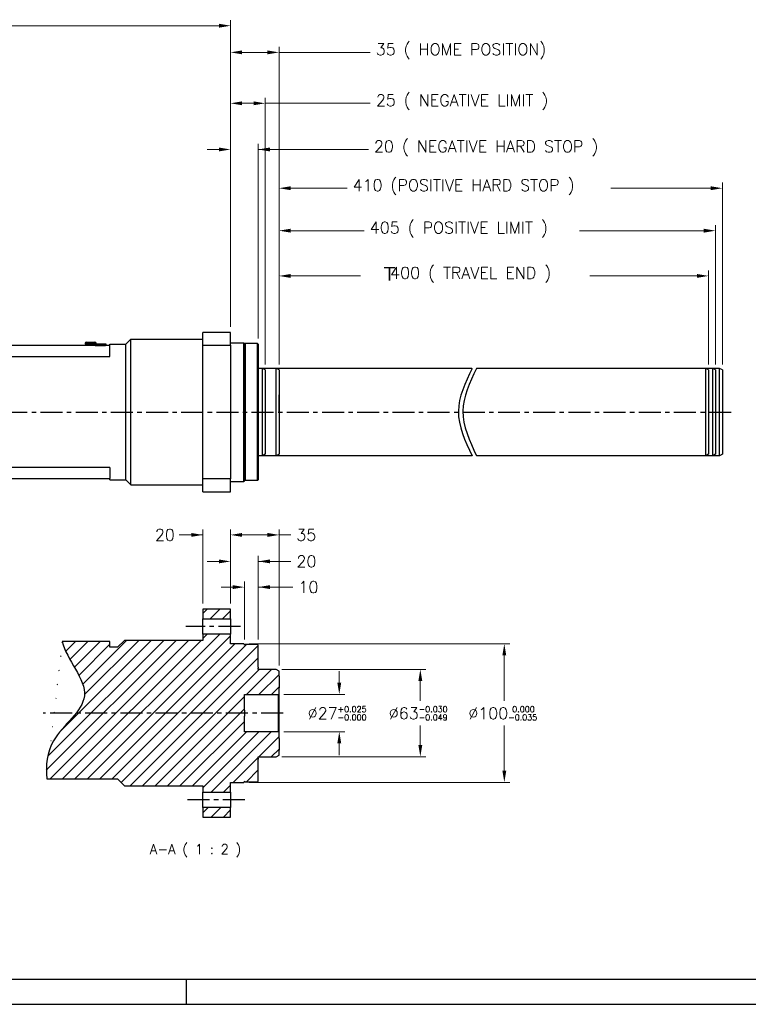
# Model space of a CAD drawing. Extents: x 47048 to 48733, y 10397 to 11585.
# Tile 7 of 25: x 47769 to 48295, y 10397 to 11108. Entities that reach past the tile are written whole.
import ezdxf

# ---------------------------------------------------------------- set-up
doc = ezdxf.new("R2010")
doc.units = 0
doc.header["$LTSCALE"] = 25.4
doc.linetypes.add('CENTER', pattern=[2, 1.25, -0.25, 0.25, -0.25])
doc.linetypes.add('CHAIN', pattern=[0.35429999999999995, 0.2362, -0.0295, 0.0591, -0.0295])
doc.layers.get('0').update_dxf_attribs({"linetype": 'CONTINUOUS'})
doc.layers.get('Defpoints').update_dxf_attribs({"linetype": 'CONTINUOUS'})
for name, color, linetype in [('ATA-CENTER', 133, 'CENTER'), ('ATA-HATCH', 252, 'CONTINUOUS'), ('ATA-TEXT', 7, 'CONTINUOUS')]:
    doc.layers.add(name, color=color, linetype=linetype)
doc.layers.add('ATA-DIM', color=252, linetype='CONTINUOUS', lineweight=25)
doc.layers.add('ATA-SECTION', color=3, linetype='CHAIN', lineweight=40)
doc.styles.get("Standard").update_dxf_attribs({"font": 'simplex.shx'})
doc.styles.add('주 문자 (ISO)', font='arial.ttf')
doc.dimstyles.new('ata_A1', dxfattribs={"dimtxt": 4.2, "dimasz": 4.2, "dimexe": 2, "dimexo": 2, "dimgap": 2, "dimtad": 0, "dimtih": 1, "dimtoh": 1, "dimdec": 6, "dimdsep": 46, "dimtxsty": 'Standard', "dimcen": 0, "dimclrd": 252, "dimclre": 252, "dimclrt": 4, "dimadec": 6, "dimazin": 2, "dimtfac": 1, "dimtdec": 6, "dimtofl": 0, "dimtmove": 0, "dimatfit": 3, "dimfxl": 0, "dimtolj": 1, "dimtzin": 0, "dimlwd": 0, "dimlwe": 0, "dimarcsym": 0})

# ---------------------------------------------------------------- blocks, each defined once
blk = doc.blocks.new('*D19551')
at = {"layer": 'ATA-DIM', "color": 252, "lineweight": 0}
for p, q in [((47901.03966307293, 10735.84216351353), (47884.05081792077, 10735.84216351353)), ((47892.63966307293, 10735.84216351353), (47884.23966307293, 10735.84216351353)), ((47901.03966307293, 10686.27590407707), (47901.03966307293, 10739.84216351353)), ((47921.03966307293, 10686.27590407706), (47921.03966307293, 10739.84216351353)), ((47929.43966307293, 10735.84216351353), (47937.83966307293, 10735.84216351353))]:
    blk.add_line(p, q, dxfattribs=at)
at = {"layer": 'ATA-DIM', "color": 252}
for points in [[(47892.63966307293, 10734.44216351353), (47892.63966307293, 10737.24216351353), (47901.03966307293, 10735.84216351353)], [(47929.43966307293, 10737.24216351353), (47929.43966307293, 10734.44216351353), (47921.03966307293, 10735.84216351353)]]:
    blk.add_solid(points, dxfattribs=at)
at = {"layer": 'Defpoints', "color": 0}
for p in [(47901.03966307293, 10735.84216351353), (47901.03966307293, 10682.27590407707), (47921.03966307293, 10682.27590407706)]:
    blk.add_point(p, dxfattribs=at)
at = {"layer": 'ATA-DIM', "color": 4, "ltscale": 0.2, "insert": (47866.44281792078, 10740.04216351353), "char_height": 8.4, "attachment_point": 1}
blk.add_mtext('\\A1;20', dxfattribs=at)
blk = doc.blocks.new('*D19556')
at = {"layer": 'ATA-DIM', "color": 252, "lineweight": 0}
for p, q in [((47931.03966307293, 10660.27590407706), (47931.03966307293, 10702.17669930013)), ((47941.03966307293, 10660.27590407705), (47941.03966307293, 10702.17669930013)), ((47922.63966307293, 10698.17669930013), (47914.23966307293, 10698.17669930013)), ((47941.03966307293, 10698.17669930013), (47966.07303629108, 10698.17669930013)), ((47949.43966307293, 10698.17669930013), (47957.83966307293, 10698.17669930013))]:
    blk.add_line(p, q, dxfattribs=at)
at = {"layer": 'ATA-DIM', "color": 252}
for points in [[(47922.63966307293, 10696.77669930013), (47922.63966307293, 10699.57669930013), (47931.03966307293, 10698.17669930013)], [(47949.43966307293, 10699.57669930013), (47949.43966307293, 10696.77669930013), (47941.03966307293, 10698.17669930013)]]:
    blk.add_solid(points, dxfattribs=at)
at = {"layer": 'Defpoints', "color": 0}
for p in [(47931.03966307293, 10698.17669930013), (47931.03966307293, 10656.27590407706), (47941.03966307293, 10656.27590407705)]:
    blk.add_point(p, dxfattribs=at)
at = {"layer": 'ATA-DIM', "color": 4, "ltscale": 0.2, "insert": (47970.07303629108, 10702.37669930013), "char_height": 8.4, "attachment_point": 1}
blk.add_mtext('\\A1;10', dxfattribs=at)
blk = doc.blocks.new('*D19555')
at = {"layer": 'ATA-DIM', "color": 252, "lineweight": 0}
for p, q in [((47921.03966307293, 10686.27590407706), (47921.03966307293, 10720.73417875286)), ((47941.03966307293, 10660.27590407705), (47941.03966307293, 10720.73417875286)), ((47912.63966307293, 10716.73417875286), (47904.23966307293, 10716.73417875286)), ((47941.03966307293, 10716.73417875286), (47964.63566307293, 10716.73417875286)), ((47949.43966307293, 10716.73417875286), (47957.83966307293, 10716.73417875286))]:
    blk.add_line(p, q, dxfattribs=at)
at = {"layer": 'ATA-DIM', "color": 252}
for points in [[(47912.63966307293, 10715.33417875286), (47912.63966307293, 10718.13417875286), (47921.03966307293, 10716.73417875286)], [(47949.43966307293, 10718.13417875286), (47949.43966307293, 10715.33417875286), (47941.03966307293, 10716.73417875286)]]:
    blk.add_solid(points, dxfattribs=at)
at = {"layer": 'Defpoints', "color": 0}
for p in [(47921.03966307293, 10716.73417875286), (47921.03966307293, 10682.27590407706), (47941.03966307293, 10656.27590407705)]:
    blk.add_point(p, dxfattribs=at)
at = {"layer": 'ATA-DIM', "color": 4, "ltscale": 0.2, "insert": (47968.63566307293, 10720.93417875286), "char_height": 8.4, "attachment_point": 1}
blk.add_mtext('\\A1;20', dxfattribs=at)
blk = doc.blocks.new('*D19554')
at = {"layer": 'ATA-DIM', "color": 252, "lineweight": 0}
for p, q in [((47921.03966307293, 10686.27590407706), (47921.03966307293, 10739.84216351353)), ((47929.43966307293, 10735.84216351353), (47947.63966307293, 10735.84216351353)), ((47956.03966307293, 10641.62120353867), (47956.03966307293, 10739.84216351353)), ((47956.03966307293, 10735.84216351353), (47964.50987108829, 10735.84216351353))]:
    blk.add_line(p, q, dxfattribs=at)
at = {"layer": 'ATA-DIM', "color": 252}
for points in [[(47929.43966307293, 10737.24216351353), (47929.43966307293, 10734.44216351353), (47921.03966307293, 10735.84216351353)], [(47947.63966307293, 10734.44216351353), (47947.63966307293, 10737.24216351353), (47956.03966307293, 10735.84216351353)]]:
    blk.add_solid(points, dxfattribs=at)
at = {"layer": 'Defpoints', "color": 0}
for p in [(47956.03966307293, 10735.84216351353), (47921.03966307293, 10682.27590407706), (47956.03966307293, 10637.62120353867)]:
    blk.add_point(p, dxfattribs=at)
at = {"layer": 'ATA-DIM', "color": 4, "ltscale": 0.2, "insert": (47968.50987108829, 10740.04216351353), "char_height": 8.4, "attachment_point": 1}
blk.add_mtext('\\A1;35', dxfattribs=at)
blk = doc.blocks.new('*D19553')
at = {"layer": 'ATA-DIM', "color": 252, "lineweight": 0}
for p, q in [((47934.53966307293, 10657.27590407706), (48122.6563423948, 10657.27590407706)), ((48118.6563423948, 10648.87590407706), (48118.6563423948, 10616.17590407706)), ((48118.6563423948, 10565.67590407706), (48118.6563423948, 10598.37590407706)), ((47934.53966307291, 10557.27590407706), (48122.6563423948, 10557.27590407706))]:
    blk.add_line(p, q, dxfattribs=at)
at = {"layer": 'ATA-DIM', "color": 252}
for points in [[(48120.0563423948, 10648.87590407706), (48117.25634239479, 10648.87590407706), (48118.6563423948, 10657.27590407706)], [(48117.25634239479, 10565.67590407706), (48120.0563423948, 10565.67590407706), (48118.6563423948, 10557.27590407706)]]:
    blk.add_solid(points, dxfattribs=at)
at = {"layer": 'Defpoints', "color": 0}
for p in [(47930.53966307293, 10657.27590407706), (47930.53966307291, 10557.27590407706), (48118.6563423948, 10557.27590407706)]:
    blk.add_point(p, dxfattribs=at)
at = {"layer": 'ATA-DIM', "color": 4, "ltscale": 0.2, "insert": (48092.7003423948, 10612.17590407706), "char_height": 8.4, "attachment_point": 1}
blk.add_mtext('\\A1;%%C100{\\H4.200000;\\S 0.000^ -0.035;}', dxfattribs=at)
blk = doc.blocks.new('*D19552')
at = {"layer": 'ATA-DIM', "color": 252, "lineweight": 0}
for p, q in [((47958.03966307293, 10638.77590407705), (48062.03966307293, 10638.77590407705)), ((48058.03966307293, 10630.37590407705), (48058.03966307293, 10616.17590407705)), ((48058.03966307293, 10584.17590407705), (48058.03966307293, 10598.37590407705)), ((47958.03966307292, 10575.77590407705), (48062.03966307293, 10575.77590407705))]:
    blk.add_line(p, q, dxfattribs=at)
at = {"layer": 'ATA-DIM', "color": 252}
for points in [[(48059.43966307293, 10630.37590407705), (48056.63966307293, 10630.37590407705), (48058.03966307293, 10638.77590407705)], [(48056.63966307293, 10584.17590407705), (48059.43966307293, 10584.17590407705), (48058.03966307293, 10575.77590407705)]]:
    blk.add_solid(points, dxfattribs=at)
at = {"layer": 'Defpoints', "color": 0}
for p in [(47954.03966307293, 10638.77590407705), (47954.03966307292, 10575.77590407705), (48058.03966307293, 10575.77590407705)]:
    blk.add_point(p, dxfattribs=at)
at = {"layer": 'ATA-DIM', "color": 4, "ltscale": 0.2, "insert": (48035.27566307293, 10612.17590407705), "char_height": 8.4, "attachment_point": 1}
blk.add_mtext('\\A1;%%C63{\\H4.200000;\\S-0.030^ -0.049;}', dxfattribs=at)
blk = doc.blocks.new('*D19550')
at = {"layer": 'ATA-DIM', "color": 252, "lineweight": 0}
for p, q in [((47999.53966307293, 10629.17590407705), (47999.53966307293, 10637.57590407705)), ((47959.53966307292, 10620.77590407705), (48003.53966307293, 10620.77590407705)), ((47959.53966307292, 10593.77590407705), (48003.53966307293, 10593.77590407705)), ((47999.53966307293, 10585.37590407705), (47999.53966307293, 10576.97590407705))]:
    blk.add_line(p, q, dxfattribs=at)
at = {"layer": 'ATA-DIM', "color": 252}
for points in [[(47998.13966307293, 10629.17590407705), (48000.93966307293, 10629.17590407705), (47999.53966307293, 10620.77590407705)], [(48000.93966307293, 10585.37590407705), (47998.13966307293, 10585.37590407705), (47999.53966307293, 10593.77590407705)]]:
    blk.add_solid(points, dxfattribs=at)
at = {"layer": 'Defpoints', "color": 0}
for p in [(47955.53966307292, 10620.77590407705), (47999.53966307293, 10620.77590407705), (47955.53966307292, 10593.77590407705)]:
    blk.add_point(p, dxfattribs=at)
at = {"layer": 'ATA-DIM', "color": 4, "ltscale": 0.2, "insert": (47976.77566307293, 10612.17590407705), "char_height": 8.4, "attachment_point": 1}
blk.add_mtext('\\A1;%%C27{\\H4.200000;\\S+0.025^ -0.000;}', dxfattribs=at)
blk = doc.blocks.new('*D19545')
at = {"layer": 'ATA-DIM', "color": 252, "lineweight": 0}
for p, q in [((47921.03966307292, 10886.00302895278), (47921.03966307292, 11088.02103983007)), ((47929.43966307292, 11084.02103983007), (47947.63966307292, 11084.02103983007)), ((47956.03966307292, 10858.84832841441), (47956.03966307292, 11088.02103983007)), ((47956.03966307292, 11084.02103983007), (48021.83952247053, 11084.02103983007))]:
    blk.add_line(p, q, dxfattribs=at)
at = {"layer": 'ATA-DIM', "color": 252}
for points in [[(47929.43966307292, 11085.42103983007), (47929.43966307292, 11082.62103983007), (47921.03966307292, 11084.02103983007)], [(47947.63966307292, 11082.62103983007), (47947.63966307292, 11085.42103983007), (47956.03966307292, 11084.02103983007)]]:
    blk.add_solid(points, dxfattribs=at)
at = {"layer": 'Defpoints', "color": 0}
for p in [(47956.03966307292, 11084.02103983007), (47921.03966307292, 10882.00302895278), (47956.03966307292, 10854.84832841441)]:
    blk.add_point(p, dxfattribs=at)
at = {"layer": 'ATA-DIM', "color": 4, "ltscale": 0.2, "insert": (48025.83952247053, 11090.40503983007), "char_height": 8.4, "attachment_point": 1}
blk.add_mtext('\\A1;35 ( HOME POSITION)', dxfattribs=at)
blk = doc.blocks.new('*D19544')
at = {"layer": 'ATA-DIM', "color": 252, "lineweight": 0}
for p, q in [((47921.03966307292, 10886.00302895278), (47921.03966307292, 11051.26959908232)), ((47946.03966307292, 10858.84832841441), (47946.03966307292, 11051.26959908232)), ((47929.43966307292, 11047.26959908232), (47937.63966307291, 11047.26959908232)), ((47946.03966307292, 11047.26959908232), (48021.93950121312, 11047.26959908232))]:
    blk.add_line(p, q, dxfattribs=at)
at = {"layer": 'ATA-DIM', "color": 252}
for points in [[(47929.43966307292, 11048.66959908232), (47929.43966307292, 11045.86959908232), (47921.03966307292, 11047.26959908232)], [(47937.63966307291, 11045.86959908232), (47937.63966307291, 11048.66959908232), (47946.03966307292, 11047.26959908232)]]:
    blk.add_solid(points, dxfattribs=at)
at = {"layer": 'Defpoints', "color": 0}
for p in [(47946.03966307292, 11047.26959908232), (47921.03966307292, 10882.00302895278), (47946.03966307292, 10854.84832841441)]:
    blk.add_point(p, dxfattribs=at)
at = {"layer": 'ATA-DIM', "color": 4, "ltscale": 0.2, "insert": (48025.93950121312, 11053.65359908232), "char_height": 8.4, "attachment_point": 1}
blk.add_mtext('\\A1;25 ( NEGATIVE LIMIT )', dxfattribs=at)
blk = doc.blocks.new('*D19543')
at = {"layer": 'ATA-DIM', "color": 252, "lineweight": 0}
for p, q in [((47912.63966307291, 11013.94925364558), (47904.23966307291, 11013.94925364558)), ((47921.03966307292, 10886.00302895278), (47921.03966307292, 11017.94925364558)), ((47941.03966307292, 10877.50302895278), (47941.03966307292, 11017.94925364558)), ((47941.03966307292, 11013.94925364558), (48020.58429741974, 11013.94925364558)), ((47949.43966307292, 11013.94925364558), (47957.83966307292, 11013.94925364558))]:
    blk.add_line(p, q, dxfattribs=at)
at = {"layer": 'ATA-DIM', "color": 252}
for points in [[(47912.63966307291, 11012.54925364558), (47912.63966307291, 11015.34925364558), (47921.03966307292, 11013.94925364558)], [(47949.43966307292, 11015.34925364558), (47949.43966307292, 11012.54925364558), (47941.03966307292, 11013.94925364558)]]:
    blk.add_solid(points, dxfattribs=at)
at = {"layer": 'Defpoints', "color": 0}
for p in [(47941.03966307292, 11013.94925364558), (47921.03966307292, 10882.00302895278), (47941.03966307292, 10873.50302895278)]:
    blk.add_point(p, dxfattribs=at)
at = {"layer": 'ATA-DIM', "color": 4, "ltscale": 0.2, "insert": (48024.58429741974, 11020.33325364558), "char_height": 8.4, "attachment_point": 1}
blk.add_mtext('\\A1;20 ( NEGATIVE HARD STOP )', dxfattribs=at)
blk = doc.blocks.new('*D19542')
at = {"layer": 'ATA-DIM', "color": 252, "lineweight": 0}
for p, q in [((47208.03966307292, 11010.00302895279), (47208.03966307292, 11107.24992248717)), ((47921.03966307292, 10886.00302895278), (47921.03966307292, 11107.24992248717)), ((47216.43966307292, 11103.24992248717), (47589.07766307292, 11103.24992248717)), ((47912.63966307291, 11103.24992248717), (47640.00166307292, 11103.24992248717))]:
    blk.add_line(p, q, dxfattribs=at)
at = {"layer": 'ATA-DIM', "color": 252}
for points in [[(47216.43966307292, 11104.64992248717), (47216.43966307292, 11101.84992248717), (47208.03966307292, 11103.24992248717)], [(47912.63966307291, 11101.84992248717), (47912.63966307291, 11104.64992248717), (47921.03966307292, 11103.24992248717)]]:
    blk.add_solid(points, dxfattribs=at)
at = {"layer": 'Defpoints', "color": 0}
for p in [(47921.03966307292, 11103.24992248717), (47208.03966307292, 11006.00302895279), (47921.03966307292, 10882.00302895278)]:
    blk.add_point(p, dxfattribs=at)
at = {"layer": 'ATA-DIM', "color": 4, "ltscale": 0.2, "insert": (47593.07766307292, 11107.44992248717), "char_height": 8.4, "attachment_point": 1}
blk.add_mtext('\\A1;   713', dxfattribs=at)
blk = doc.blocks.new('*D19558')
at = {"layer": 'ATA-DIM', "color": 252, "lineweight": 0}
for p, q in [((47208.03966307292, 11010.00302895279), (47208.03966307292, 11107.24992248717)), ((47921.03966307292, 10886.00302895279), (47921.03966307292, 11107.24992248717)), ((47216.43966307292, 11103.24992248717), (47589.07766307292, 11103.24992248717)), ((47912.63966307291, 11103.24992248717), (47640.00166307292, 11103.24992248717))]:
    blk.add_line(p, q, dxfattribs=at)
at = {"layer": 'ATA-DIM', "color": 252}
for points in [[(47216.43966307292, 11104.64992248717), (47216.43966307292, 11101.84992248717), (47208.03966307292, 11103.24992248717)], [(47912.63966307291, 11101.84992248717), (47912.63966307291, 11104.64992248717), (47921.03966307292, 11103.24992248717)]]:
    blk.add_solid(points, dxfattribs=at)
at = {"layer": 'Defpoints', "color": 0}
for p in [(47921.03966307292, 11103.24992248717), (47208.03966307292, 11006.00302895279), (47921.03966307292, 10882.00302895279)]:
    blk.add_point(p, dxfattribs=at)
at = {"layer": 'ATA-DIM', "color": 4, "ltscale": 0.2, "insert": (47593.07766307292, 11107.44992248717), "char_height": 8.4, "attachment_point": 1}
blk.add_mtext('\\A1;   713', dxfattribs=at)
blk = doc.blocks.new('ata-Border-A1-002')
blk.add_line((833.9999999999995, 9.000000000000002), (7, 8.999999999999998))
at = {"color": 253, "ltscale": 0.5}
for p, q in [((420.4999999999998, 9), (420.4999999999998, 0)), ((0, 0), (841.0000000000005, 0))]:
    blk.add_line(p, q, dxfattribs=at)

msp = doc.modelspace()

# ---------------------------------------------------------------- hatches: boundary and pattern name
at = {"layer": 'ATA-HATCH'}
h = msp.add_hatch(dxfattribs=at)
h.set_pattern_fill('ANSI31', color=256, scale=2)
h.set_pattern_definition([(45, (45684.3939760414, 6989.615985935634), (-4.490128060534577, 4.490128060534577), [])])
edge = h.paths.add_edge_path()
edge.add_line((47844.53966307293, 10659.77590407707), (47839.53966307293, 10654.77590407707))
edge.add_line((47839.53966307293, 10654.77590407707), (47834.03966307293, 10654.77590407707))
edge.add_line((47834.03966307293, 10654.77590407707), (47834.03966307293, 10658.90791759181))
edge.add_line((47834.03966307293, 10658.90791759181), (47799.45706060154, 10658.90791759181))
edge.add_spline(control_points=[(47799.45706060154, 10658.90791759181), (47802.70055188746, 10645.8357689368), (47829.94994866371, 10618.88977969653), (47789.46256105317, 10591.7704839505), (47787.58131959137, 10569.52305230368), (47788.38324101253, 10559.77590407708)], knot_values=[29.95343203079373, 29.95343203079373, 29.95343203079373, 29.95343203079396, 51.11458799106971, 70.8278344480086, 85.1607967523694, 85.1607967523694, 85.1607967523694, 85.1607967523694], degree=3, periodic=0)
edge.add_line((47788.38324101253, 10559.77590407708), (47839.53966307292, 10559.77590407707))
edge.add_line((47839.53966307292, 10559.77590407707), (47844.53966307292, 10554.77590407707))
edge.add_line((47844.53966307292, 10554.77590407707), (47901.03966307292, 10554.77590407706))
edge.add_line((47901.03966307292, 10554.77590407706), (47901.03966307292, 10550.27572259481))
edge.add_line((47901.03966307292, 10550.27572259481), (47921.03966307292, 10550.27572259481))
edge.add_line((47921.03966307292, 10550.27572259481), (47921.03966307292, 10557.27590407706))
edge.add_line((47921.03966307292, 10557.27590407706), (47930.53966307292, 10557.27590407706))
edge.add_line((47930.53966307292, 10557.27590407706), (47931.03966307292, 10557.77590407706))
edge.add_line((47931.03966307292, 10557.77590407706), (47931.03966307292, 10558.27590407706))
edge.add_line((47931.03966307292, 10558.27590407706), (47931.53966307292, 10557.77590407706))
edge.add_line((47931.53966307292, 10557.77590407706), (47940.53966307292, 10557.77590407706))
edge.add_line((47940.53966307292, 10557.77590407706), (47941.03966307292, 10558.27590407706))
edge.add_line((47941.03966307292, 10558.27590407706), (47941.03966307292, 10574.02590407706))
edge.add_line((47941.03966307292, 10574.02590407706), (47941.03966307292, 10574.77552508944))
edge.add_line((47941.03966307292, 10574.77552508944), (47941.03966307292, 10575.57590407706))
edge.add_line((47941.03966307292, 10575.57590407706), (47941.03966307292, 10575.77590407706))
edge.add_line((47941.03966307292, 10575.77590407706), (47954.03966307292, 10575.77590407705))
edge.add_line((47954.03966307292, 10575.77590407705), (47956.03966307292, 10576.93060461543))
edge.add_line((47956.03966307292, 10576.93060461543), (47956.03966307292, 10580.58794424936))
edge.add_line((47956.03966307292, 10580.58794424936), (47956.03966307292, 10588.96387651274))
edge.add_line((47956.03966307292, 10588.96387651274), (47956.03966307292, 10593.27590407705))
edge.add_line((47956.03966307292, 10593.27590407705), (47955.53966307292, 10593.77590407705))
edge.add_line((47955.53966307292, 10593.77590407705), (47931.03966307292, 10593.77590407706))
edge.add_line((47931.03966307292, 10593.77590407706), (47931.03966307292, 10605.15090407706))
edge.add_line((47931.03966307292, 10605.15090407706), (47931.03966307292, 10609.40090407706))
edge.add_line((47931.03966307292, 10609.40090407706), (47931.03966307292, 10620.77590407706))
edge.add_line((47931.03966307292, 10620.77590407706), (47955.53966307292, 10620.77590407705))
edge.add_line((47955.53966307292, 10620.77590407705), (47956.03966307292, 10621.27590407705))
edge.add_line((47956.03966307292, 10621.27590407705), (47956.03966307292, 10625.58793164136))
edge.add_line((47956.03966307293, 10625.58793164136), (47956.03966307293, 10633.96386390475))
edge.add_line((47956.03966307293, 10633.96386390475), (47956.03966307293, 10637.62120353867))
edge.add_line((47956.03966307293, 10637.62120353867), (47954.03966307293, 10638.77590407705))
edge.add_line((47954.03966307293, 10638.77590407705), (47941.03966307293, 10638.77590407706))
edge.add_line((47941.03966307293, 10638.77590407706), (47941.03966307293, 10638.97590407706))
edge.add_line((47941.03966307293, 10638.97590407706), (47941.03966307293, 10639.77628306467))
edge.add_line((47941.03966307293, 10639.77628306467), (47941.03966307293, 10640.52590407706))
edge.add_line((47941.03966307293, 10640.52590407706), (47941.03966307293, 10656.27590407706))
edge.add_line((47941.03966307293, 10656.27590407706), (47940.53966307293, 10656.77590407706))
edge.add_line((47940.53966307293, 10656.77590407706), (47931.53966307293, 10656.77590407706))
edge.add_line((47931.53966307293, 10656.77590407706), (47931.03966307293, 10656.27590407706))
edge.add_line((47931.03966307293, 10656.27590407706), (47931.03966307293, 10656.77590407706))
edge.add_line((47931.03966307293, 10656.77590407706), (47930.53966307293, 10657.27590407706))
edge.add_line((47930.53966307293, 10657.27590407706), (47921.03966307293, 10657.27590407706))
edge.add_line((47921.03966307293, 10657.27590407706), (47921.03966307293, 10664.27608555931))
edge.add_line((47921.03966307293, 10664.27608555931), (47901.03966307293, 10664.27608555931))
edge.add_line((47901.03966307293, 10664.27608555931), (47901.03966307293, 10659.77590407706))
edge.add_line((47901.03966307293, 10659.77590407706), (47844.53966307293, 10659.77590407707))
h.paths.add_polyline_path([(47901.03966307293, 10682.27590407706), (47901.03966307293, 10675.27568757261), (47921.03966307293, 10675.27568757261), (47921.03966307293, 10682.27590407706)])
h.paths.add_polyline_path([(47901.03966307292, 10539.27612058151), (47901.03966307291, 10532.27590407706), (47921.03966307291, 10532.27590407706), (47921.03966307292, 10539.27612058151)])

# ---------------------------------------------------------------- linework, layer by layer
for p, q in [((47845.53966307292, 10873.50302895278), (47849.03966307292, 10877.00302895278)), ((47849.03966307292, 10877.00302895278), (47901.03966307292, 10877.00302895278)), ((47849.03966307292, 10772.00302895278), (47849.03966307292, 10877.00302895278)), ((47921.03966307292, 10882.00302895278), (47901.03966307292, 10882.00302895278)), ((47901.03966307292, 10872.65642966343), (47901.03966307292, 10882.00302895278)), ((47921.03966307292, 10872.65642966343), (47921.03966307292, 10882.00302895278)), ((47834.03966307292, 10872.50302895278), (47364.03966307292, 10872.50302895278)), ((47816.03966307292, 10874.00302895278), (47816.03966307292, 10873.50302895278)), ((47824.03966307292, 10874.00302895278), (47816.03966307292, 10874.00302895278)), ((47816.03966307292, 10873.50302895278), (47823.03966307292, 10873.50302895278)), ((47817.03966307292, 10875.00302895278), (47823.03966307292, 10875.00302895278)), ((47818.03966307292, 10873.30302895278), (47818.03966307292, 10872.50302895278)), ((47818.03966307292, 10873.30302895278), (47822.03966307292, 10873.30302895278)), ((47822.03966307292, 10873.30302895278), (47822.03966307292, 10872.50302895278)), ((47823.03966307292, 10873.60302895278), (47823.23966307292, 10873.60302895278)), ((47823.03966307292, 10873.10302895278), (47823.03966307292, 10873.60302895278)), ((47823.03966307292, 10873.10302895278), (47823.23966307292, 10873.10302895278)), ((47823.03966307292, 10872.50302895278), (47823.03966307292, 10873.10302895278)), ((47823.23966307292, 10873.60302895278), (47823.23966307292, 10872.50302895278)), ((47823.23966307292, 10873.60302895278), (47830.83966307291, 10873.60302895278)), ((47823.25466307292, 10873.59302895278), (47823.25466307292, 10872.59302895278)), ((47823.25466307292, 10873.59302895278), (47830.82466307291, 10873.59302895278)), ((47823.25466307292, 10872.50302895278), (47823.25466307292, 10872.59302895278)), ((47823.25466307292, 10872.59302895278), (47830.82466307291, 10872.59302895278)), ((47824.03966307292, 10874.00302895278), (47824.03966307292, 10873.60302895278)), ((47830.82466307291, 10872.59302895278), (47830.82466307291, 10873.59302895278)), ((47830.82466307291, 10872.59302895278), (47830.82466307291, 10872.50302895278)), ((47830.83966307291, 10872.50302895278), (47830.83966307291, 10873.60302895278)), ((47830.83966307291, 10873.60302895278), (47831.03966307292, 10873.60302895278)), ((47830.83966307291, 10873.10302895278), (47831.03966307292, 10873.10302895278)), ((47831.03966307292, 10873.60302895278), (47831.03966307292, 10873.10302895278)), ((47831.03966307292, 10873.10302895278), (47831.03966307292, 10872.50302895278)), ((47834.03966307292, 10872.50302895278), (47834.03966307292, 10873.50302895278)), ((47834.03966307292, 10873.50302895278), (47845.53966307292, 10873.50302895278)), ((47834.03966307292, 10864.50302895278), (47834.03966307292, 10872.50302895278)), ((47845.53966307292, 10775.50302895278), (47845.53966307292, 10873.50302895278)), ((47901.03966307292, 10872.65642966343), (47921.03966307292, 10872.65642966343)), ((47901.03966307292, 10776.34962824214), (47901.03966307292, 10872.65642966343)), ((47921.03966307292, 10874.50302895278), (47930.53966307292, 10874.50302895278)), ((47921.03966307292, 10872.65642966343), (47921.03966307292, 10776.34962824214)), ((47931.03966307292, 10874.00302895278), (47930.53966307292, 10874.50302895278)), ((47930.53966307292, 10774.50302895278), (47930.53966307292, 10874.50302895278)), ((47931.03966307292, 10873.50302895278), (47931.53966307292, 10874.00302895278)), ((47931.03966307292, 10874.00302895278), (47931.03966307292, 10775.00302895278)), ((47940.53966307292, 10874.00302895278), (47931.53966307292, 10874.00302895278)), ((47931.53966307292, 10874.00302895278), (47931.53966307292, 10775.00302895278)), ((47941.03966307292, 10873.50302895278), (47940.53966307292, 10874.00302895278)), ((47940.53966307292, 10775.00302895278), (47940.53966307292, 10874.00302895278)), ((47941.03966307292, 10873.50302895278), (47941.03966307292, 10775.50302895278)), ((47364.03966307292, 10864.50302895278), (47834.03966307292, 10864.50302895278)), ((47954.03966307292, 10856.00302895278), (47941.03966307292, 10856.00302895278)), ((47954.03966307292, 10793.00302895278), (47954.03966307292, 10856.00302895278)), ((47956.03966307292, 10854.84832841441), (47954.03966307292, 10856.00302895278)), ((47956.03966307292, 10854.84832841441), (47956.03966307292, 10794.15772949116)), ((47956.03966307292, 10854.84832841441), (47956.03966307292, 10794.15772949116)), ((47954.03966307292, 10793.00302895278), (47941.03966307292, 10793.00302895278)), ((47956.03966307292, 10794.15772949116), (47954.03966307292, 10793.00302895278)), ((47834.03966307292, 10784.50302895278), (47364.03966307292, 10784.50302895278)), ((47834.03966307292, 10784.50302895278), (47834.03966307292, 10776.50302895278)), ((47364.03966307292, 10776.50302895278), (47834.03966307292, 10776.50302895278)), ((47834.03966307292, 10775.50302895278), (47834.03966307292, 10776.50302895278)), ((47834.03966307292, 10775.50302895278), (47845.53966307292, 10775.50302895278)), ((47845.53966307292, 10775.50302895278), (47849.03966307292, 10772.00302895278)), ((47849.03966307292, 10772.00302895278), (47901.03966307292, 10772.00302895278)), ((47921.03966307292, 10776.34962824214), (47901.03966307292, 10776.34962824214)), ((47901.03966307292, 10767.00302895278), (47901.03966307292, 10776.34962824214)), ((47921.03966307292, 10767.00302895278), (47921.03966307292, 10776.34962824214)), ((47921.03966307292, 10774.50302895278), (47930.53966307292, 10774.50302895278)), ((47931.03966307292, 10775.00302895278), (47930.53966307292, 10774.50302895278)), ((47931.03966307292, 10775.50302895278), (47931.53966307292, 10775.00302895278)), ((47940.53966307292, 10775.00302895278), (47931.53966307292, 10775.00302895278)), ((47941.03966307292, 10775.50302895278), (47940.53966307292, 10775.00302895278)), ((47901.03966307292, 10767.00302895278), (47921.03966307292, 10767.00302895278)), ((47901.03966307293, 10682.27590407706), (47901.03966307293, 10675.27568757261)), ((47921.03966307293, 10682.27590407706), (47901.03966307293, 10682.27590407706)), ((47921.03966307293, 10675.27568757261), (47921.03966307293, 10682.27590407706)), ((47901.03966307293, 10664.27608555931), (47901.03966307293, 10675.27568757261)), ((47901.03966307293, 10675.27568757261), (47921.03966307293, 10675.27568757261)), ((47921.03966307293, 10675.27568757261), (47921.03966307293, 10664.27608555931)), ((47921.03966307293, 10664.27608555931), (47901.03966307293, 10664.27608555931)), ((47901.03966307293, 10664.27608555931), (47901.03966307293, 10659.77590407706)), ((47921.03966307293, 10657.27590407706), (47921.03966307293, 10664.27608555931)), ((47834.03966307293, 10658.90791759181), (47799.45706060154, 10658.90791759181)), ((47834.03966307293, 10654.77590407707), (47834.03966307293, 10658.90791759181)), ((47844.53966307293, 10659.77590407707), (47839.53966307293, 10654.77590407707)), ((47901.03966307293, 10659.77590407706), (47844.53966307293, 10659.77590407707)), ((47930.53966307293, 10657.27590407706), (47921.03966307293, 10657.27590407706)), ((47931.03966307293, 10656.77590407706), (47930.53966307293, 10657.27590407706)), ((47931.53966307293, 10656.77590407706), (47931.03966307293, 10656.27590407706)), ((47931.03966307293, 10656.27590407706), (47931.03966307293, 10656.77590407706)), ((47940.53966307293, 10656.77590407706), (47931.53966307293, 10656.77590407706)), ((47941.03966307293, 10656.27590407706), (47940.53966307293, 10656.77590407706)), ((47839.53966307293, 10654.77590407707), (47834.03966307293, 10654.77590407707)), ((47941.03966307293, 10640.52590407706), (47941.03966307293, 10656.27590407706)), ((47941.03966307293, 10640.52590407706), (47941.03966307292, 10639.77628306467)), ((47941.03966307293, 10638.97590407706), (47941.03966307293, 10639.77628306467)), ((47941.03966307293, 10638.77590407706), (47941.03966307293, 10638.97590407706)), ((47954.03966307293, 10638.77590407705), (47941.03966307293, 10638.77590407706)), ((47956.03966307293, 10637.62120353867), (47954.03966307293, 10638.77590407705)), ((47956.03966307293, 10633.96386390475), (47956.03966307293, 10637.62120353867)), ((47956.03966307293, 10633.96386390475), (47956.03966307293, 10625.58793164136)), ((47955.53966307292, 10620.77590407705), (47956.03966307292, 10621.27590407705)), ((47956.03966307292, 10621.27590407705), (47956.03966307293, 10625.58793164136)), ((47956.03966307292, 10593.27590407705), (47956.03966307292, 10621.27590407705)), ((47931.03966307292, 10620.77590407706), (47955.53966307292, 10620.77590407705)), ((47931.03966307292, 10609.40090407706), (47931.03966307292, 10620.77590407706)), ((47955.53966307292, 10620.77590407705), (47955.53966307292, 10593.77590407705)), ((47931.03966307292, 10609.40090407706), (47931.03966307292, 10605.15090407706)), ((47931.03966307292, 10593.77590407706), (47931.03966307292, 10605.15090407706)), ((47955.53966307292, 10593.77590407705), (47931.03966307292, 10593.77590407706)), ((47956.03966307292, 10593.27590407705), (47955.53966307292, 10593.77590407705)), ((47956.03966307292, 10588.96387651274), (47956.03966307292, 10593.27590407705)), ((47956.03966307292, 10588.96387651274), (47956.03966307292, 10580.58794424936)), ((47956.03966307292, 10576.93060461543), (47956.03966307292, 10580.58794424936)), ((47941.03966307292, 10575.57590407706), (47941.03966307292, 10575.77590407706)), ((47941.03966307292, 10575.77590407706), (47954.03966307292, 10575.77590407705)), ((47941.03966307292, 10574.77552508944), (47941.03966307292, 10575.57590407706)), ((47941.03966307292, 10574.77552508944), (47941.03966307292, 10574.02590407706)), ((47941.03966307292, 10558.27590407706), (47941.03966307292, 10574.02590407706)), ((47954.03966307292, 10575.77590407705), (47956.03966307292, 10576.93060461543)), ((47788.38324101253, 10559.77590407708), (47839.53966307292, 10559.77590407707)), ((47839.53966307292, 10559.77590407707), (47844.53966307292, 10554.77590407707)), ((47921.03966307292, 10557.27590407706), (47930.53966307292, 10557.27590407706)), ((47921.03966307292, 10550.27572259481), (47921.03966307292, 10557.27590407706)), ((47930.53966307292, 10557.27590407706), (47931.03966307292, 10557.77590407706)), ((47931.03966307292, 10558.27590407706), (47931.53966307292, 10557.77590407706)), ((47931.03966307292, 10557.77590407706), (47931.03966307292, 10558.27590407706)), ((47931.53966307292, 10557.77590407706), (47940.53966307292, 10557.77590407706)), ((47940.53966307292, 10557.77590407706), (47941.03966307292, 10558.27590407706)), ((47844.53966307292, 10554.77590407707), (47901.03966307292, 10554.77590407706)), ((47901.03966307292, 10554.77590407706), (47901.03966307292, 10550.27572259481)), ((47901.03966307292, 10539.27612058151), (47901.03966307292, 10550.27572259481)), ((47901.03966307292, 10550.27572259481), (47921.03966307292, 10550.27572259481)), ((47921.03966307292, 10550.27572259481), (47921.03966307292, 10539.27612058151)), ((47901.03966307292, 10539.27612058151), (47901.03966307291, 10532.27590407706)), ((47921.03966307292, 10539.27612058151), (47901.03966307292, 10539.27612058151)), ((47921.03966307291, 10532.27590407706), (47921.03966307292, 10539.27612058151)), ((47901.03966307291, 10532.27590407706), (47921.03966307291, 10532.27590407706))]:
    msp.add_line(p, q)
at = {"color": 251}
for p, q in [((48095.16825936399, 10856.00302895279), (47941.03966307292, 10856.00302895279)), ((48095.16825936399, 10856.00302895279), (47941.03966307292, 10856.00302895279)), ((47946.03966307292, 10854.84832841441), (47944.03966307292, 10856.00302895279)), ((47944.03966307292, 10793.00302895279), (47944.03966307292, 10856.00302895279)), ((48095.16825936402, 10856.00302895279), (47991.03966307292, 10856.00302895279)), ((48274.03966307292, 10856.00302895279), (48098.5625200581, 10856.00302895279)), ((48266.03966307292, 10854.84832841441), (48264.03966307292, 10856.00302895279)), ((48264.03966307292, 10793.00302895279), (48264.03966307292, 10856.00302895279)), ((48271.03966307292, 10854.84832841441), (48269.03966307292, 10856.00302895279)), ((48269.03966307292, 10793.00302895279), (48269.03966307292, 10856.00302895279)), ((48276.03966307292, 10854.84832841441), (48274.03966307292, 10856.00302895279)), ((48274.03966307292, 10793.00302895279), (48274.03966307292, 10856.00302895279)), ((47946.03966307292, 10854.84832841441), (47946.03966307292, 10794.15772949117)), ((48266.03966307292, 10854.84832841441), (48266.03966307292, 10794.15772949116)), ((48271.03966307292, 10854.84832841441), (48271.03966307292, 10794.15772949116)), ((48276.03966307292, 10854.84832841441), (48276.03966307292, 10794.15772949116)), ((48095.34445004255, 10793.00302895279), (47941.03966307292, 10793.00302895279)), ((48095.34445004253, 10793.00302895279), (47941.03966307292, 10793.00302895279)), ((47946.03966307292, 10794.15772949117), (47944.03966307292, 10793.00302895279)), ((48095.3444500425, 10793.00302895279), (47991.03966307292, 10793.00302895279)), ((48274.03966307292, 10793.00302895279), (48098.7387107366, 10793.00302895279)), ((48266.03966307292, 10794.15772949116), (48264.03966307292, 10793.00302895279)), ((48271.03966307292, 10794.15772949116), (48269.03966307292, 10793.00302895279)), ((48276.03966307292, 10794.15772949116), (48274.03966307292, 10793.00302895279))]:
    msp.add_line(p, q, dxfattribs=at)
at = {"ltscale": 0.2}
msp.add_line((47956.03966307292, 10824.50302895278), (47956.03966307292, 10836.80816247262), dxfattribs=at)
for centre, radius, start, end in [((47817.03966307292, 10874.00302895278), 1, 90, 180), ((47817.83966307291, 10873.30302895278), 0.200000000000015, 0, 90), ((47822.23966307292, 10873.30302895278), 0.200000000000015, 90, 180), ((47823.03966307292, 10874.00302895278), 1, 0, 90)]:
    msp.add_arc(centre, radius, start, end)
for points in [[(48095.34445004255, 10856.00302895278), (48085.51007021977, 10825.09597219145), (48095.34445004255, 10793.00302895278)], [(48098.5625200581, 10856.00302895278), (48088.72814023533, 10825.09597219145), (48098.5625200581, 10793.00302895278)]]:
    msp.add_spline(points, degree=3, dxfattribs=at)
msp.add_open_spline([(47799.45706060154, 10658.90791759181), (47802.70055188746, 10645.8357689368), (47829.94994866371, 10618.88977969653), (47789.46256105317, 10591.7704839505), (47787.58131959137, 10569.52305230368), (47788.38324101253, 10559.77590407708)], degree=3, knots=[29.95343203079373, 29.95343203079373, 29.95343203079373, 29.95343203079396, 51.11458799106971, 70.8278344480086, 85.1607967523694, 85.1607967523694, 85.1607967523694, 85.1607967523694])
at = {"layer": 'ATA-CENTER', "ltscale": 0.5}
for p, q in [((47225.09603492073, 10824.50302895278), (48285.12003267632, 10824.50302895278)), ((47928.14044595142, 10669.77588656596), (47888.77420986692, 10669.77588656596)), ((47959.03966307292, 10607.27590407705), (47785.72139288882, 10607.27590407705)), ((47931.30946824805, 10544.77592158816), (47889.19304211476, 10544.77592158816))]:
    msp.add_line(p, q, dxfattribs=at)
at = {"layer": 'ATA-DIM', "color": 252, "lineweight": 0}
for p, q in [((47956.03966307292, 10858.84832841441), (47956.03966307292, 10990.00701772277)), ((47964.43966307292, 10986.00701772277), (48005.14518256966, 10986.00701772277)), ((48267.63966307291, 10986.00701772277), (48195.59318256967, 10986.00701772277)), ((48276.03966307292, 10858.84832841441), (48276.03966307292, 10990.00701772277)), ((47956.03966307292, 10858.84832841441), (47956.03966307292, 10959.35644127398)), ((47964.43966307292, 10955.35644127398), (48017.57610345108, 10955.35644127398)), ((48262.63966307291, 10955.35644127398), (48172.99610345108, 10955.35644127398)), ((48271.03966307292, 10858.84832841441), (48271.03966307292, 10959.35644127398)), ((47956.03966307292, 10858.84832841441), (47956.03966307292, 10926.70769069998)), ((48266.03966307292, 10858.84832841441), (48266.03966307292, 10926.70769069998)), ((47964.43966307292, 10922.70769069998), (48014.96982113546, 10922.70769069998)), ((48257.63966307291, 10922.70769069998), (48180.46982113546, 10922.70769069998))]:
    msp.add_line(p, q, dxfattribs=at)
at = {"layer": 'ATA-DIM', "color": 252}
for points in [[(47964.43966307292, 10987.40701772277), (47964.43966307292, 10984.60701772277), (47956.03966307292, 10986.00701772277)], [(48267.63966307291, 10984.60701772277), (48267.63966307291, 10987.40701772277), (48276.03966307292, 10986.00701772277)], [(47964.43966307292, 10956.75644127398), (47964.43966307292, 10953.95644127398), (47956.03966307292, 10955.35644127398)], [(48262.63966307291, 10953.95644127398), (48262.63966307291, 10956.75644127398), (48271.03966307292, 10955.35644127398)], [(47964.43966307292, 10924.10769069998), (47964.43966307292, 10921.30769069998), (47956.03966307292, 10922.70769069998)], [(48257.63966307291, 10921.30769069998), (48257.63966307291, 10924.10769069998), (48266.03966307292, 10922.70769069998)]]:
    msp.add_solid(points, dxfattribs=at)

# ---------------------------------------------------------------- block references
at = {"xscale": 2, "yscale": 2, "zscale": 2}
msp.add_blockref('ata-Border-A1-002', (47047.97850688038, 10397.15561158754), dxfattribs=at)
msp.add_blockref('ata-Border-A1-002', (47047.97850688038, 10397.15561158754), dxfattribs=at)

# ---------------------------------------------------------------- texts
at = {"layer": 'ATA-DIM', "color": 4, "ltscale": 0.2, "char_height": 8.4, "attachment_point": 1}
for s, insert in [('\\A1;410 (POSITIVE HARD STOP )', (48009.14518256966, 10992.39101772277)), ('\\A1;405 ( POSITIVE LIMIT )', (48021.57610345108, 10961.74044127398)), ('\\A1;   400 ( TRAVEL END )', (48018.96982113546, 10929.09169069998))]:
    msp.add_mtext(s, dxfattribs=dict(at, insert=insert))
at = {"layer": 'ATA-SECTION', "insert": (48031.52249227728, 10919.19009202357), "char_height": 10, "attachment_point": 7, "style": '주 문자 (ISO)'}
msp.add_mtext('T', dxfattribs=at)
at = {"layer": 'ATA-TEXT', "insert": (47862.8334193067, 10503.27121846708), "char_height": 6.99999988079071, "attachment_point": 7}
msp.add_mtext('A-A ( 1 : 2 )', dxfattribs=at)

# ---------------------------------------------------------------- dimensions: what is measured, and where the dimension line sits
at = {"layer": 'ATA-DIM'}
for base, p1, p2, angle, text, override, picture, middle in [((47921.03966307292, 11103.24992248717), (47208.03966307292, 11006.00302895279), (47921.03966307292, 10882.00302895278), 180, '   <>', {"dimscale": 2, "dimdec": 3, "dimpost": '', "dimtol": 0, "dimlim": 0, "dimtp": 0, "dimtm": 0, "dimtfac": 0.8571428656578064, "dimtdec": 2, "dimtolj": 1, "dimtzin": 0}, '*D19542', (47614.53966307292, 11103.24992248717)), ((47921.03966307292, 11103.24992248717), (47208.03966307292, 11006.00302895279), (47921.03966307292, 10882.00302895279), 180, '   <>', {"dimscale": 2, "dimdec": 3, "dimpost": '', "dimtol": 0, "dimlim": 0, "dimtp": 0, "dimtm": 0, "dimtfac": 0.8571428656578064, "dimtdec": 2, "dimtolj": 1, "dimtzin": 0}, '*D19558', (47614.53966307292, 11103.24992248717)), ((47956.03966307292, 11084.02103983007), (47921.03966307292, 10882.00302895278), (47956.03966307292, 10854.84832841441), 180, '<> ( HOME POSITION)', {"dimscale": 2, "dimdec": 3, "dimtfac": 0.8571428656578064, "dimtdec": 2}, '*D19545', (48095.05552247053, 11084.02103983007)), ((47946.03966307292, 11047.26959908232), (47921.03966307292, 10882.00302895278), (47946.03966307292, 10854.84832841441), 180, '<> ( NEGATIVE LIMIT )', {"dimscale": 2, "dimdec": 3, "dimtfac": 0.8571428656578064, "dimtdec": 2}, '*D19544', (48098.30550121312, 11047.26959908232)), ((47941.03966307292, 11013.94925364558), (47921.03966307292, 10882.00302895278), (47941.03966307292, 10873.50302895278), 180, '<> ( NEGATIVE HARD STOP )', {"dimscale": 2, "dimdec": 3, "dimtfac": 0.8571428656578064, "dimtdec": 2}, '*D19543', (48119.08429741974, 11013.94925364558)), ((48118.6563423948, 10557.27590407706), (47930.53966307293, 10657.27590407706), (47930.53966307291, 10557.27590407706), 90, '%%C<>', {"dimscale": 2, "dimdec": 3, "dimtol": 1, "dimlim": 0, "dimtp": 0, "dimtm": 0.035000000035, "dimtfac": 0.5, "dimtdec": 3, "dimtolj": 1, "dimtzin": 0}, '*D19553', (48118.6563423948, 10607.27590407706)), ((48058.03966307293, 10575.77590407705), (47954.03966307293, 10638.77590407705), (47954.03966307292, 10575.77590407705), 90, '%%C<>', {"dimscale": 2, "dimdec": 3, "dimtol": 1, "dimlim": 0, "dimtp": -0.03, "dimtm": 0.049, "dimtfac": 0.5, "dimtdec": 3, "dimtolj": 1, "dimtzin": 0}, '*D19552', (48058.03966307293, 10607.27590407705)), ((47999.53966307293, 10620.77590407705), (47955.53966307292, 10593.77590407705), (47955.53966307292, 10620.77590407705), 90, '%%C<>', {"dimscale": 2, "dimdec": 3, "dimtol": 1, "dimlim": 0, "dimtp": 0.025, "dimtm": 1e-09, "dimtfac": 0.5, "dimtdec": 3, "dimtolj": 1, "dimtzin": 0}, '*D19550', (47999.53966307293, 10607.27590407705))]:
    dim = msp.add_linear_dim(base=base, p1=p1, p2=p2, angle=angle, text=text, dimstyle='ata_A1', override=override, dxfattribs=at)
    dim.commit()
    dim.dimension.update_dxf_attribs({"geometry": picture, "text_midpoint": middle, "dimtype": 160})
for base, p1, p2, picture, middle in [((47901.03966307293, 10735.84216351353), (47921.03966307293, 10682.27590407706), (47901.03966307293, 10682.27590407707), '*D19551', (47873.24681792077, 10735.84216351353)), ((47956.03966307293, 10735.84216351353), (47921.03966307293, 10682.27590407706), (47956.03966307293, 10637.62120353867), '*D19554', (47975.31387108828, 10735.84216351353)), ((47921.03966307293, 10716.73417875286), (47941.03966307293, 10656.27590407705), (47921.03966307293, 10682.27590407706), '*D19555', (47975.43966307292, 10716.73417875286))]:
    dim = msp.add_linear_dim(base=base, p1=p1, p2=p2, angle=180, dimstyle='ata_A1', override={"dimscale": 2, "dimdec": 3, "dimtfac": 0.8571428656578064, "dimtdec": 2}, dxfattribs=at)
    dim.commit()
    dim.dimension.update_dxf_attribs({"geometry": picture, "text_midpoint": middle, "dimtype": 160})
dim = msp.add_linear_dim(base=(47931.03966307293, 10698.17669930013), p1=(47941.03966307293, 10656.27590407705), p2=(47931.03966307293, 10656.27590407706), dimstyle='ata_A1', override={"dimscale": 2, "dimdec": 3, "dimtfac": 0.8571428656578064, "dimtdec": 2}, dxfattribs=at)
dim.commit()
dim.dimension.update_dxf_attribs({"geometry": '*D19556', "text_midpoint": (47976.07903629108, 10698.17669930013), "dimtype": 160})

doc.saveas('drawing.dxf')
